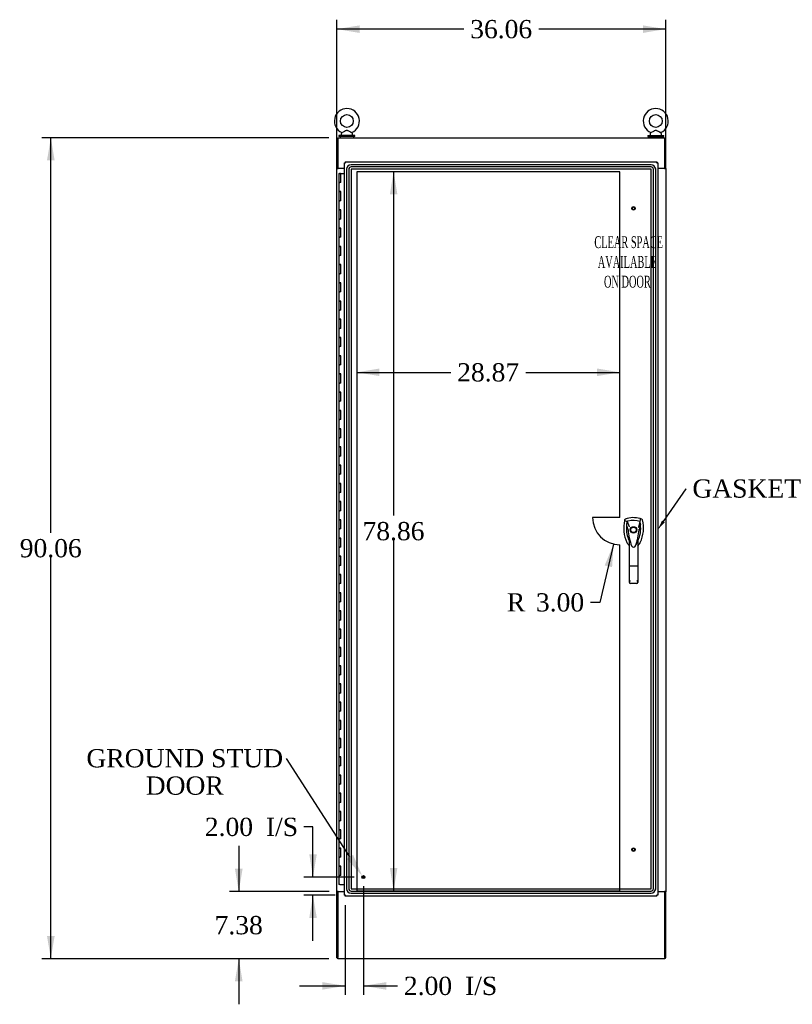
# Model space of a CAD drawing. Header units: inches. Extents: x 2 to 538, y -2 to 358.
# Tile 4 of 10: x 117 to 202, y 124 to 232. Entities that reach past the tile are written whole.
import ezdxf
from ezdxf import colors
from ezdxf.entities.mleader import LeaderData, LeaderLine
from ezdxf.enums import TextEntityAlignment as Align
from ezdxf.lldxf.tags import DXFTag
from ezdxf.math import Vec2, Vec3

# ---------------------------------------------------------------- set-up
doc = ezdxf.new("R2010")
doc.units = ezdxf.units.IN
doc.header["$MEASUREMENT"] = 0
for name, color, linetype in [('COM54746-78', 7, 'Continuous'), ('COM56670-6', 7, 'Continuous'), ('COM70220', 7, 'Continuous'), ('COM71199-6', 7, 'Continuous'), ('COM71207-6', 7, 'Continuous'), ('COM71209-6', 7, 'Continuous'), ('COM71211-3', 7, 'Continuous'), ('Default', 7, 'Continuous'), ('DV1_Default', 7, 'Continuous'), ('HAN13068', 7, 'Continuous'), ('SCS86414', 7, 'Continuous'), ('STD26122', 7, 'Continuous'), ('STD26258', 7, 'Continuous'), ('WAF25377', 7, 'Continuous'), ('WAM254785', 7, 'Continuous')]:
    doc.layers.add(name, color=color, linetype=linetype)
doc.styles.add('SEACAD_Times_New_Roman', font='times.ttf')
tags = doc.linetypes.add('HIDDEN2', pattern=[0.1875, 0.125, -0.0625]).pattern_tags.tags
tags[6:7] = [DXFTag(74, 4), DXFTag(75, 0), DXFTag(340, '0'), DXFTag(46, 0.0), DXFTag(50, 0.0), DXFTag(44, 0.0), DXFTag(45, 0.0)]
tags[4:5] = [DXFTag(74, 4), DXFTag(75, 0), DXFTag(340, '0'), DXFTag(46, 0.0), DXFTag(50, 0.0), DXFTag(44, 0.0), DXFTag(45, 0.0)]
doc.dimstyles.new('HAMMOND_(STH_-_540x360)', dxfattribs={"dimtxt": 2, "dimasz": 2.5, "dimexe": 1, "dimexo": 1, "dimgap": 0.5, "dimtad": 0, "dimtih": 1, "dimtoh": 1, "dimzin": 0, "dimdsep": 46, "dimtxsty": 'SEACAD_Times_New_Roman', "dimblk1": '_SE_FILLED', "dimblk2": '_SE_FILLED', "dimsah": 1, "dimcen": 1, "dimadec": 0, "dimazin": 0, "dimtfac": 0.8, "dimtofl": 0, "dimtmove": 0, "dimatfit": 3, "dimfxl": 1, "dimtolj": 1, "dimtzin": 0, "dimarcsym": 0})

# ---------------------------------------------------------------- blocks, each defined once
blk = doc.blocks.new('SE')
at = {"layer": 'COM54746-78', "color": 7, "linetype": 'Continuous'}
for p, q in [((152.04, 215.48), (152.28, 215.48)), ((152.04, 215.48), (152.04, 214.48)), ((152.1, 215.48), (152.1, 215.51)), ((152.1, 215.51), (152.15, 215.51)), ((152.15, 215.48), (152.1, 215.48)), ((152.11, 215.48), (152.11, 215.48)), ((152.15, 215.51), (152.17, 215.51)), ((152.15, 215.48), (152.17, 215.48)), ((152.17, 215.51), (152.22, 215.51)), ((152.22, 215.48), (152.17, 215.48)), ((152.21, 215.48), (152.21, 215.48)), ((152.22, 215.51), (152.22, 215.48)), ((152.28, 215.48), (152.65, 215.48)), ((152.28, 214.48), (152.28, 215.48)), ((152.04, 214.48), (152.16, 214.48)), ((152.04, 214.48), (152.04, 213.48)), ((152.16, 214.48), (152.04, 214.48)), ((152.28, 214.48), (152.16, 214.48)), ((152.04, 213.48), (152.16, 213.48)), ((152.16, 213.48), (152.04, 213.48)), ((152.04, 213.48), (152.04, 212.48)), ((152.28, 213.48), (152.16, 213.48)), ((152.28, 212.48), (152.28, 213.48)), ((152.04, 212.48), (152.16, 212.48)), ((152.04, 212.48), (152.04, 211.48)), ((152.16, 212.48), (152.04, 212.48)), ((152.28, 212.48), (152.16, 212.48)), ((152.04, 211.48), (152.16, 211.48)), ((152.16, 211.48), (152.04, 211.48)), ((152.04, 211.48), (152.04, 210.48)), ((152.28, 211.48), (152.16, 211.48)), ((152.28, 210.48), (152.28, 211.48)), ((152.04, 210.48), (152.16, 210.48)), ((152.04, 210.48), (152.04, 209.48)), ((152.16, 210.48), (152.04, 210.48)), ((152.28, 210.48), (152.16, 210.48)), ((152.04, 209.48), (152.16, 209.48)), ((152.16, 209.48), (152.04, 209.48)), ((152.04, 209.48), (152.04, 208.48)), ((152.04, 208.48), (152.16, 208.48)), ((152.04, 208.48), (152.04, 207.48)), ((152.16, 208.48), (152.04, 208.48)), ((152.28, 209.48), (152.16, 209.48)), ((152.28, 208.48), (152.16, 208.48)), ((152.28, 208.48), (152.28, 209.48)), ((152.04, 207.48), (152.16, 207.48)), ((152.16, 207.48), (152.04, 207.48)), ((152.04, 207.48), (152.04, 206.48)), ((152.28, 207.48), (152.16, 207.48)), ((152.28, 206.48), (152.28, 207.48)), ((152.04, 206.48), (152.16, 206.48)), ((152.04, 206.48), (152.04, 205.48)), ((152.16, 206.48), (152.04, 206.48)), ((152.28, 206.48), (152.16, 206.48)), ((152.04, 205.48), (152.16, 205.48)), ((152.16, 205.48), (152.04, 205.48)), ((152.04, 205.48), (152.04, 204.48)), ((152.28, 205.48), (152.16, 205.48)), ((152.28, 204.48), (152.28, 205.48)), ((152.04, 204.48), (152.16, 204.48)), ((152.04, 204.48), (152.04, 203.48)), ((152.16, 204.48), (152.04, 204.48)), ((152.28, 204.48), (152.16, 204.48)), ((152.04, 203.48), (152.16, 203.48)), ((152.16, 203.48), (152.04, 203.48)), ((152.04, 203.48), (152.04, 202.48)), ((152.28, 203.48), (152.16, 203.48)), ((152.28, 202.48), (152.28, 203.48)), ((152.04, 202.48), (152.16, 202.48)), ((152.04, 202.48), (152.04, 201.48)), ((152.16, 202.48), (152.04, 202.48)), ((152.28, 202.48), (152.16, 202.48)), ((152.04, 201.48), (152.16, 201.48)), ((152.16, 201.48), (152.04, 201.48)), ((152.04, 201.48), (152.04, 200.48)), ((152.28, 201.48), (152.16, 201.48)), ((152.28, 200.48), (152.28, 201.48)), ((152.04, 200.48), (152.16, 200.48)), ((152.04, 200.48), (152.04, 199.48)), ((152.16, 200.48), (152.04, 200.48)), ((152.28, 200.48), (152.16, 200.48)), ((152.04, 199.48), (152.16, 199.48)), ((152.16, 199.48), (152.04, 199.48)), ((152.04, 199.48), (152.04, 198.48)), ((152.28, 199.48), (152.16, 199.48)), ((152.28, 198.48), (152.28, 199.48)), ((152.04, 198.48), (152.16, 198.48)), ((152.04, 198.48), (152.04, 197.48)), ((152.16, 198.48), (152.04, 198.48)), ((152.28, 198.48), (152.16, 198.48)), ((152.04, 197.48), (152.16, 197.48)), ((152.16, 197.48), (152.04, 197.48)), ((152.04, 197.48), (152.04, 196.48)), ((152.28, 197.48), (152.16, 197.48)), ((152.28, 196.48), (152.28, 197.48)), ((152.04, 196.48), (152.16, 196.48)), ((152.04, 196.48), (152.04, 195.48)), ((152.16, 196.48), (152.04, 196.48)), ((152.28, 196.48), (152.16, 196.48)), ((152.04, 195.48), (152.16, 195.48)), ((152.16, 195.48), (152.04, 195.48)), ((152.04, 195.48), (152.04, 194.48)), ((152.04, 194.48), (152.16, 194.48)), ((152.04, 194.48), (152.04, 193.48)), ((152.16, 194.48), (152.04, 194.48)), ((152.28, 195.48), (152.16, 195.48)), ((152.28, 194.48), (152.16, 194.48)), ((152.28, 194.48), (152.28, 195.48)), ((152.04, 193.48), (152.16, 193.48)), ((152.16, 193.48), (152.04, 193.48)), ((152.04, 193.48), (152.04, 192.48)), ((152.28, 193.48), (152.16, 193.48)), ((152.28, 192.48), (152.28, 193.48)), ((152.04, 192.48), (152.16, 192.48)), ((152.04, 192.48), (152.04, 191.48)), ((152.16, 192.48), (152.04, 192.48)), ((152.28, 192.48), (152.16, 192.48)), ((152.04, 191.48), (152.16, 191.48)), ((152.16, 191.48), (152.04, 191.48)), ((152.04, 191.48), (152.04, 190.48)), ((152.28, 191.48), (152.16, 191.48)), ((152.28, 190.48), (152.28, 191.48)), ((152.04, 190.48), (152.16, 190.48)), ((152.04, 190.48), (152.04, 189.48)), ((152.16, 190.48), (152.04, 190.48)), ((152.28, 190.48), (152.16, 190.48)), ((152.04, 189.48), (152.16, 189.48)), ((152.16, 189.48), (152.04, 189.48)), ((152.04, 189.48), (152.04, 188.48)), ((152.28, 189.48), (152.16, 189.48)), ((152.28, 188.48), (152.28, 189.48)), ((152.04, 188.48), (152.16, 188.48)), ((152.04, 188.48), (152.04, 187.48)), ((152.16, 188.48), (152.04, 188.48)), ((152.28, 188.48), (152.16, 188.48)), ((152.04, 187.48), (152.16, 187.48)), ((152.16, 187.48), (152.04, 187.48)), ((152.04, 187.48), (152.04, 186.48)), ((152.28, 187.48), (152.16, 187.48)), ((152.28, 186.48), (152.28, 187.48)), ((152.04, 186.48), (152.16, 186.48)), ((152.04, 186.48), (152.04, 185.48)), ((152.16, 186.48), (152.04, 186.48)), ((152.28, 186.48), (152.16, 186.48)), ((152.04, 185.48), (152.16, 185.48)), ((152.16, 185.48), (152.04, 185.48)), ((152.04, 185.48), (152.04, 184.48)), ((152.28, 185.48), (152.16, 185.48)), ((152.28, 184.48), (152.28, 185.48)), ((152.04, 184.48), (152.16, 184.48)), ((152.04, 184.48), (152.04, 183.48)), ((152.16, 184.48), (152.04, 184.48)), ((152.28, 184.48), (152.16, 184.48)), ((152.04, 183.48), (152.16, 183.48)), ((152.16, 183.48), (152.04, 183.48)), ((152.04, 183.48), (152.04, 182.48)), ((152.28, 183.48), (152.16, 183.48)), ((152.28, 182.48), (152.28, 183.48)), ((152.04, 182.48), (152.16, 182.48)), ((152.04, 182.48), (152.04, 181.48)), ((152.16, 182.48), (152.04, 182.48)), ((152.04, 181.48), (152.16, 181.48)), ((152.16, 181.48), (152.04, 181.48)), ((152.04, 181.48), (152.04, 180.48)), ((152.28, 182.48), (152.16, 182.48)), ((152.28, 181.48), (152.16, 181.48)), ((152.28, 180.48), (152.28, 181.48)), ((152.04, 180.48), (152.16, 180.48)), ((152.04, 180.48), (152.04, 179.48)), ((152.16, 180.48), (152.04, 180.48)), ((152.28, 180.48), (152.16, 180.48)), ((152.04, 179.48), (152.16, 179.48)), ((152.16, 179.48), (152.04, 179.48)), ((152.04, 179.48), (152.04, 178.48)), ((152.28, 179.48), (152.16, 179.48)), ((152.28, 178.48), (152.28, 179.48)), ((152.04, 178.48), (152.16, 178.48)), ((152.04, 178.48), (152.04, 177.48)), ((152.16, 178.48), (152.04, 178.48)), ((152.28, 178.48), (152.16, 178.48)), ((152.04, 177.48), (152.16, 177.48)), ((152.16, 177.48), (152.04, 177.48)), ((152.04, 177.48), (152.04, 176.48)), ((152.28, 177.48), (152.16, 177.48)), ((152.28, 176.48), (152.28, 177.48)), ((152.04, 176.48), (152.16, 176.48)), ((152.04, 176.48), (152.04, 175.48)), ((152.16, 176.48), (152.04, 176.48)), ((152.28, 176.48), (152.16, 176.48)), ((152.04, 175.48), (152.16, 175.48)), ((152.16, 175.48), (152.04, 175.48)), ((152.04, 175.48), (152.04, 174.48)), ((152.28, 175.48), (152.16, 175.48)), ((152.28, 174.48), (152.28, 175.48)), ((152.04, 174.48), (152.16, 174.48)), ((152.04, 174.48), (152.04, 173.48)), ((152.16, 174.48), (152.04, 174.48)), ((152.28, 174.48), (152.16, 174.48)), ((152.04, 173.48), (152.16, 173.48)), ((152.16, 173.48), (152.04, 173.48)), ((152.04, 173.48), (152.04, 172.48)), ((152.28, 173.48), (152.16, 173.48)), ((152.28, 172.48), (152.28, 173.48)), ((152.04, 172.48), (152.16, 172.48)), ((152.04, 172.48), (152.04, 171.48)), ((152.16, 172.48), (152.04, 172.48)), ((152.28, 172.48), (152.16, 172.48)), ((152.04, 171.48), (152.16, 171.48)), ((152.16, 171.48), (152.04, 171.48)), ((152.04, 171.48), (152.04, 170.48)), ((152.28, 171.48), (152.16, 171.48)), ((152.28, 170.48), (152.28, 171.48)), ((152.04, 170.48), (152.16, 170.48)), ((152.04, 170.48), (152.04, 169.48)), ((152.16, 170.48), (152.04, 170.48)), ((152.28, 170.48), (152.16, 170.48)), ((152.04, 169.48), (152.16, 169.48)), ((152.16, 169.48), (152.04, 169.48)), ((152.04, 169.48), (152.04, 168.48)), ((152.28, 169.48), (152.16, 169.48)), ((152.28, 168.48), (152.28, 169.48)), ((152.04, 168.48), (152.16, 168.48)), ((152.04, 168.48), (152.04, 167.48)), ((152.16, 168.48), (152.04, 168.48)), ((152.04, 167.48), (152.16, 167.48)), ((152.16, 167.48), (152.04, 167.48)), ((152.04, 167.48), (152.04, 166.48)), ((152.28, 168.48), (152.16, 168.48)), ((152.28, 167.48), (152.16, 167.48)), ((152.28, 166.48), (152.28, 167.48)), ((152.04, 166.48), (152.16, 166.48)), ((152.04, 166.48), (152.04, 165.48)), ((152.16, 166.48), (152.04, 166.48)), ((152.28, 166.48), (152.16, 166.48)), ((152.04, 165.48), (152.16, 165.48)), ((152.16, 165.48), (152.04, 165.48)), ((152.04, 165.48), (152.04, 164.48)), ((152.28, 165.48), (152.16, 165.48)), ((152.28, 164.48), (152.28, 165.48)), ((152.04, 164.48), (152.16, 164.48)), ((152.04, 164.48), (152.04, 163.48)), ((152.16, 164.48), (152.04, 164.48)), ((152.28, 164.48), (152.16, 164.48)), ((152.04, 163.48), (152.16, 163.48)), ((152.16, 163.48), (152.04, 163.48)), ((152.04, 163.48), (152.04, 162.48)), ((152.28, 163.48), (152.16, 163.48)), ((152.28, 162.48), (152.28, 163.48)), ((152.04, 162.48), (152.16, 162.48)), ((152.04, 162.48), (152.04, 161.48)), ((152.16, 162.48), (152.04, 162.48)), ((152.28, 162.48), (152.16, 162.48)), ((152.04, 161.48), (152.16, 161.48)), ((152.16, 161.48), (152.04, 161.48)), ((152.04, 161.48), (152.04, 160.48)), ((152.28, 161.48), (152.16, 161.48)), ((152.28, 160.48), (152.28, 161.48)), ((152.04, 160.48), (152.16, 160.48)), ((152.04, 160.48), (152.04, 159.48)), ((152.16, 160.48), (152.04, 160.48)), ((152.28, 160.48), (152.16, 160.48)), ((152.04, 159.48), (152.16, 159.48)), ((152.16, 159.48), (152.04, 159.48)), ((152.04, 159.48), (152.04, 158.48)), ((152.28, 159.48), (152.16, 159.48)), ((152.28, 158.48), (152.28, 159.48)), ((152.04, 158.48), (152.16, 158.48)), ((152.04, 158.48), (152.04, 157.48)), ((152.16, 158.48), (152.04, 158.48)), ((152.28, 158.48), (152.16, 158.48)), ((152.04, 157.48), (152.16, 157.48)), ((152.16, 157.48), (152.04, 157.48)), ((152.04, 157.48), (152.04, 156.48)), ((152.28, 157.48), (152.16, 157.48)), ((152.28, 156.48), (152.28, 157.48)), ((152.04, 156.48), (152.16, 156.48)), ((152.04, 156.48), (152.04, 155.48)), ((152.16, 156.48), (152.04, 156.48)), ((152.28, 156.48), (152.16, 156.48)), ((152.04, 155.48), (152.16, 155.48)), ((152.16, 155.48), (152.04, 155.48)), ((152.04, 155.48), (152.04, 154.48)), ((152.04, 154.48), (152.16, 154.48)), ((152.04, 154.48), (152.04, 153.48)), ((152.16, 154.48), (152.04, 154.48)), ((152.28, 155.48), (152.16, 155.48)), ((152.28, 154.48), (152.16, 154.48)), ((152.28, 154.48), (152.28, 155.48)), ((152.04, 153.48), (152.16, 153.48)), ((152.16, 153.48), (152.04, 153.48)), ((152.04, 153.48), (152.04, 152.48)), ((152.28, 153.48), (152.16, 153.48)), ((152.28, 152.48), (152.28, 153.48)), ((152.04, 152.48), (152.16, 152.48)), ((152.04, 152.48), (152.04, 151.48)), ((152.16, 152.48), (152.04, 152.48)), ((152.28, 152.48), (152.16, 152.48)), ((152.04, 151.48), (152.16, 151.48)), ((152.16, 151.48), (152.04, 151.48)), ((152.04, 151.48), (152.04, 150.48)), ((152.28, 151.48), (152.16, 151.48)), ((152.28, 150.48), (152.28, 151.48)), ((152.04, 150.48), (152.16, 150.48)), ((152.04, 150.48), (152.04, 149.48)), ((152.16, 150.48), (152.04, 150.48)), ((152.28, 150.48), (152.16, 150.48)), ((152.04, 149.48), (152.16, 149.48)), ((152.16, 149.48), (152.04, 149.48)), ((152.04, 149.48), (152.04, 148.48)), ((152.28, 149.48), (152.16, 149.48)), ((152.28, 148.48), (152.28, 149.48)), ((152.04, 148.48), (152.16, 148.48)), ((152.04, 148.48), (152.04, 147.48)), ((152.16, 148.48), (152.04, 148.48)), ((152.28, 148.48), (152.16, 148.48)), ((152.04, 147.48), (152.16, 147.48)), ((152.16, 147.48), (152.04, 147.48)), ((152.04, 147.48), (152.04, 146.48)), ((152.28, 147.48), (152.16, 147.48)), ((152.28, 146.48), (152.28, 147.48)), ((152.04, 146.48), (152.16, 146.48)), ((152.04, 146.48), (152.04, 145.48)), ((152.16, 146.48), (152.04, 146.48)), ((152.28, 146.48), (152.16, 146.48)), ((152.04, 145.48), (152.16, 145.48)), ((152.16, 145.48), (152.04, 145.48)), ((152.04, 145.48), (152.04, 144.48)), ((152.28, 145.48), (152.16, 145.48)), ((152.28, 144.48), (152.28, 145.48)), ((152.04, 144.48), (152.16, 144.48)), ((152.04, 144.48), (152.04, 143.48)), ((152.16, 144.48), (152.04, 144.48)), ((152.28, 144.48), (152.16, 144.48)), ((152.04, 143.48), (152.16, 143.48)), ((152.16, 143.48), (152.04, 143.48)), ((152.04, 143.48), (152.04, 142.48)), ((152.28, 143.48), (152.16, 143.48)), ((152.28, 142.48), (152.28, 143.48)), ((152.04, 142.48), (152.16, 142.48)), ((152.04, 142.48), (152.04, 141.48)), ((152.16, 142.48), (152.04, 142.48)), ((152.28, 142.48), (152.16, 142.48)), ((152.04, 141.48), (152.16, 141.48)), ((152.16, 141.48), (152.04, 141.48)), ((152.04, 141.48), (152.04, 140.48)), ((152.04, 140.48), (152.16, 140.48)), ((152.04, 140.48), (152.04, 139.48)), ((152.16, 140.48), (152.04, 140.48)), ((152.28, 141.48), (152.16, 141.48)), ((152.28, 140.48), (152.16, 140.48)), ((152.28, 140.48), (152.28, 141.48)), ((152.04, 139.48), (152.16, 139.48)), ((152.16, 139.48), (152.04, 139.48)), ((152.04, 139.48), (152.04, 138.48)), ((152.28, 139.48), (152.16, 139.48)), ((152.28, 138.48), (152.28, 139.48)), ((152.04, 138.48), (152.16, 138.48)), ((152.04, 138.48), (152.04, 137.48)), ((152.16, 138.48), (152.04, 138.48)), ((152.28, 138.48), (152.16, 138.48)), ((152.16, 137.48), (152.04, 137.48)), ((152.16, 137.48), (152.65, 137.48))]:
    blk.add_line(p, q, dxfattribs=at)
at = {"layer": 'COM56670-6', "color": 7, "linetype": 'Continuous'}
for p, q in [((151.93, 219.4), (187.8, 219.4)), ((151.93, 219.4), (151.93, 219.25)), ((187.8, 219.25), (187.8, 219.4)), ((151.93, 219.25), (151.93, 216.05)), ((187.8, 216.05), (187.8, 219.25)), ((151.93, 216.05), (152.65, 216.05)), ((187.02, 216.05), (187.8, 216.05))]:
    blk.add_line(p, q, dxfattribs=at)
at = {"layer": 'COM70220', "color": 7, "linetype": 'HIDDEN2'}
for p, q in [((186.29, 216.44), (153.38, 216.44)), ((186.29, 216.44), (153.38, 216.44)), ((186.29, 216.19), (153.38, 216.19)), ((152.88, 215.94), (152.88, 137.01)), ((152.88, 215.94), (152.88, 137.01)), ((153.13, 215.94), (153.13, 137.01)), ((186.29, 215.94), (153.38, 215.94)), ((153.38, 215.94), (153.38, 137.01)), ((186.29, 215.94), (153.38, 215.94)), ((153.38, 215.94), (153.38, 137.01)), ((186.29, 137.01), (186.29, 215.94)), ((186.29, 137.01), (186.29, 215.94)), ((186.54, 137.01), (186.54, 215.94)), ((186.79, 137.01), (186.79, 215.94)), ((186.79, 137.01), (186.79, 215.94)), ((153.38, 137.01), (186.29, 137.01)), ((153.38, 137.01), (186.29, 137.01)), ((153.38, 136.76), (186.29, 136.76)), ((153.38, 136.51), (186.29, 136.51)), ((153.38, 136.51), (186.29, 136.51))]:
    blk.add_line(p, q, dxfattribs=at)
for centre, radius, start, end in [((153.38, 215.94), 0.5, 90, 180), ((153.38, 215.94), 0.499, 90, 180), ((153.38, 215.94), 0.25, 90, 180), ((186.29, 215.94), 0.5, 0, 90), ((186.29, 215.94), 0.499, 0, 90), ((186.29, 215.94), 0.25, 0, 90), ((153.38, 215.94), 0.001, 90, 180), ((186.29, 215.94), 0.001, 0, 90), ((153.38, 137.01), 0.5, 180, 270), ((153.38, 137.01), 0.499, 180, 270), ((153.38, 137.01), 0.25, 180, 270), ((153.38, 137.01), 0.001, 180, 270), ((186.29, 137.01), 0.5, 270, 360), ((186.29, 137.01), 0.001, 270, 360), ((186.29, 137.01), 0.25, 270, 360), ((186.29, 137.01), 0.499, 270, 360)]:
    blk.add_arc(centre, radius, start, end, dxfattribs=at)
at = {"layer": 'COM71199-6', "color": 7, "linetype": 'Continuous'}
for p, q in [((152.65, 136.3), (152.65, 216.65)), ((152.65, 216.65), (152.7, 216.65)), ((152.74, 216.65), (152.7, 216.65)), ((152.74, 216.74), (186.93, 216.74)), ((152.74, 216.74), (152.74, 216.69)), ((152.74, 216.65), (152.74, 216.69)), ((152.78, 216.61), (152.74, 216.65)), ((152.79, 216.6), (152.79, 216.6)), ((152.79, 216.6), (152.79, 216.6)), ((152.79, 216.6), (152.79, 216.6)), ((152.79, 216.6), (152.79, 216.6)), ((152.79, 216.6), (152.79, 216.6)), ((186.88, 216.6), (186.88, 216.6)), ((186.88, 216.6), (186.88, 216.6)), ((186.88, 216.6), (186.88, 216.6)), ((186.88, 216.6), (186.88, 216.6)), ((186.88, 216.6), (186.88, 216.6)), ((186.89, 216.61), (186.93, 216.65)), ((186.93, 216.74), (186.93, 216.69)), ((186.93, 216.65), (186.93, 216.69)), ((186.93, 216.65), (186.97, 216.65)), ((187.02, 216.65), (186.97, 216.65)), ((187.02, 216.65), (187.02, 136.3)), ((152.65, 136.3), (152.7, 136.3)), ((152.74, 136.3), (152.7, 136.3)), ((152.78, 136.34), (152.74, 136.3)), ((152.74, 136.3), (152.74, 136.27)), ((152.74, 136.21), (152.74, 136.27)), ((186.93, 136.21), (152.74, 136.21)), ((152.79, 136.35), (152.79, 136.35)), ((152.79, 136.35), (152.79, 136.35)), ((152.79, 136.35), (152.79, 136.35)), ((152.79, 136.35), (152.79, 136.35)), ((186.88, 136.35), (186.88, 136.35)), ((186.88, 136.35), (186.88, 136.35)), ((186.88, 136.35), (186.88, 136.35)), ((186.88, 136.35), (186.88, 136.35)), ((186.89, 136.34), (186.93, 136.3)), ((186.93, 136.3), (186.93, 136.27)), ((186.93, 136.3), (186.97, 136.3)), ((186.93, 136.21), (186.93, 136.27)), ((187.02, 136.3), (186.97, 136.3))]:
    blk.add_line(p, q, dxfattribs=at)
for centre, start, end in [((153.27, 217.58), 238.5613, 243.7633), ((151.81, 216.12), 26.2367, 31.4387), ((187.86, 216.12), 148.5613, 153.7633), ((186.4, 217.58), 296.2367, 301.4387), ((153.27, 135.37), 116.2367, 121.4387), ((151.81, 136.83), 328.5613, 333.7633), ((187.86, 136.83), 206.2367, 211.4387), ((186.4, 135.37), 58.5613, 63.7633)]:
    blk.add_arc(centre, 1.09, start, end, dxfattribs=at)
at = {"layer": 'COM71207-6', "color": 7, "linetype": 'Continuous'}
for p, q in [((151.83, 216.05), (151.83, 219.3)), ((151.83, 219.3), (151.93, 219.3)), ((151.83, 216.02), (151.83, 216.05)), ((151.93, 216.05), (151.83, 216.05)), ((151.83, 136.71), (151.83, 216.02)), ((151.83, 216.02), (151.98, 216.02)), ((151.93, 216.02), (151.93, 216.05)), ((152.65, 216.02), (151.98, 216.02)), ((151.83, 136.71), (151.83, 136.68)), ((151.98, 136.71), (151.83, 136.71)), ((151.83, 136.68), (151.93, 136.68)), ((151.83, 129.43), (151.83, 136.68)), ((151.93, 136.71), (151.93, 136.68)), ((151.98, 136.71), (152.65, 136.71)), ((151.83, 129.43), (151.93, 129.43))]:
    blk.add_line(p, q, dxfattribs=at)
at = {"layer": 'COM71209-6', "color": 7, "linetype": 'Continuous'}
for p, q in [((151.93, 136.68), (151.93, 129.48)), ((152.65, 136.68), (151.93, 136.68)), ((187.8, 136.68), (187.02, 136.68)), ((187.8, 129.48), (187.8, 136.68)), ((151.93, 129.34), (151.93, 129.48)), ((187.8, 129.34), (151.93, 129.34)), ((187.8, 129.48), (187.8, 129.34))]:
    blk.add_line(p, q, dxfattribs=at)
at = {"layer": 'COM71211-3', "color": 7, "linetype": 'Continuous'}
for p, q in [((187.8, 219.3), (187.89, 219.3)), ((187.89, 216.05), (187.89, 219.3)), ((187.75, 216.02), (187.02, 216.02)), ((187.75, 216.02), (187.89, 216.02)), ((187.8, 216.02), (187.8, 216.05)), ((187.89, 216.05), (187.8, 216.05)), ((187.89, 216.02), (187.89, 216.05)), ((187.89, 216.02), (187.89, 136.71)), ((187.02, 136.71), (187.75, 136.71)), ((187.89, 136.71), (187.75, 136.71)), ((187.8, 136.71), (187.8, 136.68)), ((187.8, 136.68), (187.8, 136.68)), ((187.8, 136.68), (187.89, 136.68)), ((187.8, 136.68), (187.89, 136.68)), ((187.89, 136.71), (187.89, 136.68)), ((187.89, 136.68), (187.89, 136.68)), ((187.89, 129.43), (187.89, 136.68)), ((187.8, 129.43), (187.89, 129.43))]:
    blk.add_line(p, q, dxfattribs=at)
at = {"layer": 'DV1_Default', "color": 7, "linetype": 'HIDDEN2'}
for p, q in [((182.87, 215.67), (154, 215.67)), ((154, 215.67), (154, 136.8)), ((182.87, 177.74), (182.87, 215.67)), ((182.87, 177.74), (179.87, 177.74)), ((182.87, 136.8), (182.87, 174.74)), ((154, 136.8), (182.87, 136.8))]:
    blk.add_line(p, q, dxfattribs=at)
blk.add_arc((182.87, 177.74), 3, 180, 270, dxfattribs=at)
at = {"layer": 'HAN13068', "color": 7, "linetype": 'Continuous'}
for p, q in [((183.39, 177.48), (183.37, 177.42)), ((183.37, 177.42), (183.66, 177.31)), ((183.66, 177.31), (183.87, 176.74)), ((185.07, 177.31), (184.91, 176.66)), ((185.26, 177.56), (185.08, 177.62)), ((183.76, 176.39), (183.76, 176.39)), ((183.87, 176.74), (183.92, 176.71)), ((184.97, 176.4), (184.97, 176.4)), ((183.91, 172.4), (183.91, 175.38)), ((184.82, 175.38), (184.82, 172.4)), ((184.82, 175.1), (184.84, 175.14)), ((184.84, 175.14), (184.84, 175.14)), ((184.1, 174.73), (184.11, 174.73)), ((184.58, 174.61), (184.59, 174.63)), ((183.91, 170.59), (183.91, 172.4)), ((184.73, 172.39), (184, 172.39)), ((184.82, 172.4), (184.82, 170.59)), ((184.73, 170.5), (184, 170.5))]:
    blk.add_line(p, q, dxfattribs=at)
for radius in [0.35, 0.3]:
    blk.add_circle((184.36, 176.38), radius, dxfattribs=at)
for centre, radius, start, end in [((187, 176.57), 3.72, 166.7532, 205.1027), ((184.36, 175.14), 2.58, 73.8589, 110.3492), ((187, 176.57), 3.42, 167.3846, 174.7018), ((184.36, 175.14), 2.28, 106.8385, 108.0343), ((184.36, 175.14), 2.28, 104.4503, 106.8385), ((184.36, 175.14), 2.28, 71.9657, 104.4503), ((181.73, 176.57), 3.42, 10.1138, 12.6154), ((181.73, 176.57), 3.42, 8.519, 10.1138), ((187, 176.57), 3.42, 174.7018, 200.2077), ((190.61, 176.96), 6.87, 184.7542, 199.9908), ((183.85, 175.04), 1.35, 91.2336, 93.7696), ((177.93, 176.99), 7.07, 340.3478, 355.1696), ((181.73, 176.57), 3.42, 334.8973, 7.2824), ((197.73, 149.95), 29.63, 115.6418, 115.7539), ((184.9, 175.61), 0.791, 85.3077, 89.6394), ((181.73, 176.57), 3.42, 7.2824, 8.519), ((187, 176.57), 3.42, 200.2077, 205.1027), ((184.3, 175.31), 0.45, 205.1027, 208.4225), ((182.38, 174.77), 1.65, 10.2772, 21.6468), ((184.42, 175.31), 0.45, 331.5775, 334.8973), ((184.42, 175.31), 0.75, 301.8486, 334.8973), ((184.3, 175.31), 0.75, 233.4788, 238.1514), ((184.37, 174.7), 0.234, 202.2802, 338.2167), ((184, 170.59), 0.0903, 180.0017, 181.1154), ((184, 170.59), 0.09, 181.1172, 270), ((184.73, 170.59), 0.09, 270, 358.8828), ((184.73, 170.59), 0.0903, 358.8846, 359.9983)]:
    blk.add_arc(centre, radius, start, end, dxfattribs=at)
for points in [[(183.47, 177.56), (183.43, 177.55), (183.4, 177.52), (183.39, 177.48)], [(185.08, 177.62), (185.08, 177.52), (185.08, 177.42), (185.07, 177.31)], [(185.34, 177.48), (185.33, 177.52), (185.3, 177.55), (185.26, 177.56)], [(183.59, 176.88), (183.65, 176.72), (183.7, 176.56), (183.76, 176.39)], [(185.13, 177), (185.07, 176.8), (185.02, 176.6), (184.97, 176.4)], [(183.63, 174.99), (183.68, 174.87), (183.76, 174.78), (183.86, 174.7)], [(184.03, 174.96), (184.02, 175), (184.01, 175.03), (184, 175.06)], [(184.73, 175.06), (184.7, 174.97), (184.67, 174.87), (184.64, 174.77)], [(184.1, 174.74), (184.1, 174.75), (184.09, 174.76), (184.09, 174.77)]]:
    blk.add_open_spline(points, degree=3, dxfattribs=at)
for points, knots in [([(185.1, 174.99), (185.28, 175.37), (185.4, 175.79), (185.48, 176.63), (185.44, 177.07), (185.34, 177.48)], [0, 0, 0, 0, 0.5, 0.5, 1, 1, 1, 1]), ([(184.73, 175.06), (184.75, 175.12), (184.76, 175.18), (184.78, 175.26), (184.79, 175.29), (184.8, 175.33), (184.81, 175.35), (184.81, 175.36), (184.82, 175.37), (184.82, 175.38), (184.82, 175.38), (184.82, 175.38)], [0, 0, 0, 0, 0.5, 0.5, 0.75, 0.75, 0.875, 0.875, 0.9375, 0.9375, 1, 1, 1, 1]), ([(184, 172.39), (183.99, 172.39), (183.99, 172.39), (183.98, 172.39), (183.97, 172.39), (183.96, 172.39), (183.95, 172.39), (183.94, 172.39), (183.94, 172.39), (183.93, 172.39), (183.92, 172.4), (183.91, 172.4), (183.91, 172.4), (183.91, 172.4), (183.91, 172.4), (183.91, 172.4)], [0, 0, 0, 0, 0.125, 0.125, 0.25, 0.25, 0.375, 0.375, 0.5, 0.5, 0.75, 0.75, 0.875, 0.875, 1, 1, 1, 1]), ([(184.82, 172.4), (184.82, 172.4), (184.82, 172.4), (184.82, 172.4), (184.81, 172.4), (184.81, 172.4), (184.8, 172.39), (184.79, 172.39), (184.78, 172.39), (184.77, 172.39), (184.77, 172.39), (184.76, 172.39), (184.75, 172.39), (184.74, 172.39), (184.74, 172.39), (184.73, 172.39)], [0, 0, 0, 0, 0.125, 0.125, 0.25, 0.25, 0.5, 0.5, 0.625, 0.625, 0.75, 0.75, 0.875, 0.875, 1, 1, 1, 1]), ([(183.91, 170.59), (183.91, 170.6), (183.91, 170.62), (183.92, 170.65), (183.93, 170.66), (183.93, 170.68), (183.94, 170.69), (183.95, 170.72), (183.96, 170.74), (183.97, 170.77), (183.98, 170.78), (183.99, 170.81), (183.99, 170.82), (184, 170.83)], [0, 0, 0, 0, 0.25, 0.25, 0.375, 0.375, 0.5, 0.5, 0.75, 0.75, 0.875, 0.875, 1, 1, 1, 1]), ([(184.73, 170.83), (184.73, 170.82), (184.74, 170.81), (184.75, 170.78), (184.75, 170.77), (184.77, 170.74), (184.78, 170.72), (184.79, 170.69), (184.8, 170.68), (184.8, 170.66), (184.81, 170.65), (184.81, 170.62), (184.82, 170.6), (184.82, 170.59)], [0, 0, 0, 0, 0.125, 0.125, 0.25, 0.25, 0.5, 0.5, 0.625, 0.625, 0.75, 0.75, 1, 1, 1, 1])]:
    blk.add_open_spline(points, degree=3, knots=knots, dxfattribs=at)
at = {"layer": 'SCS86414', "color": 7, "linetype": 'Continuous'}
for p, q in [((152.3, 219.82), (152.3, 219.7)), ((152.38, 219.93), (152.32, 219.85)), ((153.54, 219.85), (153.47, 219.93)), ((153.55, 219.7), (153.55, 219.82)), ((186.17, 219.82), (186.17, 219.7)), ((186.25, 219.93), (186.19, 219.85)), ((187.41, 219.85), (187.34, 219.93)), ((187.42, 219.7), (187.42, 219.82))]:
    blk.add_line(p, q, dxfattribs=at)
for centre in [(152.93, 221.23), (186.8, 221.23)]:
    blk.add_circle(centre, 0.704, dxfattribs=at)
for centre, radius, start, end in [((152.93, 221.23), 1.37, 294.0237, 246.0188), ((186.8, 221.23), 1.37, 294.0237, 246.0188), ((152.36, 219.82), 0.06, 140.3214, 180), ((152.36, 219.7), 0.06, 180, 270), ((152.36, 219.95), 0.03, 297.8916, 61.952), ((153.49, 219.96), 0.0231, 111.5897, 162.4656), ((153.49, 219.7), 0.06, 270, 0), ((153.49, 219.82), 0.06, 0, 39.6786), ((186.23, 219.82), 0.06, 140.3214, 180), ((186.23, 219.7), 0.06, 180, 270), ((186.23, 219.95), 0.03, 297.8916, 61.952), ((187.36, 219.96), 0.0231, 111.5897, 162.4656), ((187.36, 219.7), 0.06, 270, 0), ((187.36, 219.82), 0.06, 0, 39.6786)]:
    blk.add_arc(centre, radius, start, end, dxfattribs=at)
for points in [[(153.48, 219.93), (153.48, 219.93), (153.46, 219.94), (153.41, 219.97), (153.39, 219.98), (153.35, 220), (153.32, 220.02), (153.24, 220.06), (153.19, 220.09), (153.1, 220.13), (153.07, 220.15), (153.01, 220.17), (152.98, 220.18), (152.92, 220.18), (152.88, 220.18), (152.82, 220.16), (152.79, 220.15), (152.7, 220.11), (152.65, 220.08), (152.54, 220.02), (152.49, 219.99), (152.45, 219.97)], [(187.35, 219.93), (187.35, 219.93), (187.33, 219.94), (187.28, 219.97), (187.26, 219.98), (187.22, 220), (187.19, 220.02), (187.11, 220.06), (187.06, 220.09), (186.97, 220.13), (186.94, 220.15), (186.88, 220.17), (186.85, 220.18), (186.79, 220.18), (186.75, 220.18), (186.69, 220.16), (186.66, 220.15), (186.57, 220.11), (186.52, 220.08), (186.41, 220.02), (186.36, 219.99), (186.32, 219.97)]]:
    blk.add_open_spline(points, degree=3, knots=[0.5685641, 0.5685641, 0.5685641, 0.5685641, 0.625, 0.625, 0.65625, 0.65625, 0.6875, 0.6875, 0.75, 0.75, 0.78125, 0.78125, 0.8125, 0.8125, 0.84375, 0.84375, 0.875, 0.875, 0.9375, 0.9375, 1, 1, 1, 1], dxfattribs=at)
at = {"layer": 'STD26122', "color": 7, "linetype": 'HIDDEN2'}
for centre, radius in [((184.36, 211.65), 0.185), ((184.36, 211.65), 0.15), ((184.36, 141.3), 0.185), ((184.36, 141.3), 0.15)]:
    blk.add_circle(centre, radius, dxfattribs=at)
at = {"layer": 'STD26258', "color": 7, "linetype": 'HIDDEN2'}
for radius in [0.156, 0.125, 0.0944]:
    blk.add_circle((154.74, 138.3), radius, dxfattribs=at)
at = {"layer": 'WAF25377', "color": 7, "linetype": 'Continuous'}
for p, q in [((153.8, 219.64), (152.05, 219.64)), ((152.05, 219.64), (152.05, 219.52)), ((153.8, 219.52), (152.05, 219.52)), ((153.8, 219.52), (153.8, 219.64)), ((185.92, 219.64), (187.67, 219.64)), ((185.92, 219.64), (185.92, 219.52)), ((185.92, 219.52), (187.67, 219.52)), ((187.67, 219.52), (187.67, 219.64))]:
    blk.add_line(p, q, dxfattribs=at)
at = {"layer": 'WAM254785', "color": 7, "linetype": 'Continuous'}
for p, q in [((152.18, 219.52), (152.18, 219.4)), ((153.68, 219.4), (153.68, 219.52)), ((186.05, 219.52), (186.05, 219.4)), ((187.55, 219.4), (187.55, 219.52))]:
    blk.add_line(p, q, dxfattribs=at)
at = {"layer": 'DV1_Default', "insert": (183.69, 208.59), "char_height": 1.3, "width": 12.9122, "attachment_point": 2}
blk.add_mtext('{\\fTimes New Roman|b0||i0||c0|p34;\\C7;\\H1.3;\\W0.5776;^I}{\\fTimes New Roman|b0||i0||c0|p34;\\C7;\\H1.3;\\W0.5776;CLEAR SPACE\\P}{\\fTimes New Roman|b0||i0||c0|p34;\\C7;\\H1.3;\\W0.5776;AVAILABLE \\P}{\\fTimes New Roman|b0||i0||c0|p34;\\C7;\\H1.3;\\W0.5776;ON DOOR^I}', dxfattribs=at)
blk = doc.blocks.new('DMBLK5462')
at = {"layer": 'Default', "linetype": 'Continuous'}
for points in [[(120.04, 216.9), (120.88, 216.9), (120.46, 219.4)], [(120.04, 131.84), (120.46, 129.34), (120.88, 131.84)]]:
    blk.add_hatch(color=7, dxfattribs=at).paths.add_polyline_path(points)
at = {"layer": 'Default', "color": 7, "linetype": 'Continuous'}
for p, q in [((150.93, 219.4), (119.46, 219.4)), ((120.46, 176.07), (120.46, 219.4)), ((120.46, 129.34), (120.46, 173.37)), ((150.93, 129.34), (119.46, 129.34))]:
    blk.add_line(p, q, dxfattribs=at)
at = {"layer": 'Default', "color": 7, "linetype": 'Continuous', "style": 'SEACAD_Times_New_Roman'}
blk.add_text('90.06', height=2, dxfattribs=at).set_placement((117.05, 175.37), align=Align.TOP_LEFT)
blk = doc.blocks.new('_SE_FILLED')
at = {"color": 0}
blk.add_line((0, 0), (-1, 0), dxfattribs=at)
blk.add_solid([(0, 0), (-1, -0.1665), (-1, 0.1665), (0, 0)], dxfattribs=at)
blk = doc.blocks.new('DMBLK5468')
at = {"layer": 'Default', "linetype": 'Continuous'}
for points in [[(140.65, 139.21), (141.07, 136.71), (141.49, 139.21)], [(140.65, 126.84), (141.49, 126.84), (141.07, 129.34)]]:
    blk.add_hatch(color=7, dxfattribs=at).paths.add_polyline_path(points)
at = {"layer": 'Default', "color": 7, "linetype": 'Continuous'}
for p, q in [((141.07, 141.71), (141.07, 136.71)), ((150.98, 136.71), (140.07, 136.71)), ((150.93, 129.34), (140.07, 129.34)), ((141.07, 129.34), (141.07, 124.34))]:
    blk.add_line(p, q, dxfattribs=at)
at = {"layer": 'Default', "color": 7, "linetype": 'Continuous', "style": 'SEACAD_Times_New_Roman'}
blk.add_text('7.38', height=2, dxfattribs=at).set_placement((138.42, 134.02), align=Align.TOP_LEFT)
blk = doc.blocks.new('DMBLK5471')
at = {"layer": 'Default', "linetype": 'Continuous'}
for points in [[(158.47, 213.17), (158.05, 215.67), (157.64, 213.17)], [(158.47, 139.3), (157.64, 139.3), (158.05, 136.8)]]:
    blk.add_hatch(color=7, dxfattribs=at).paths.add_polyline_path(points)
at = {"layer": 'Default', "color": 7, "linetype": 'Continuous'}
for p, q in [((158.05, 215.67), (158.05, 177.94)), ((158.05, 175.24), (158.05, 136.8))]:
    blk.add_line(p, q, dxfattribs=at)
at = {"layer": 'Default', "color": 7, "linetype": 'Continuous', "style": 'SEACAD_Times_New_Roman'}
blk.add_text('78.86', height=2, dxfattribs=at).set_placement((154.64, 177.24), align=Align.TOP_LEFT)
blk = doc.blocks.new('DMBLK5472')
at = {"layer": 'Default', "linetype": 'Continuous'}
for points in [[(156.5, 193.25), (156.5, 194.08), (154, 193.66)], [(180.37, 193.25), (182.87, 193.66), (180.37, 194.08)]]:
    blk.add_hatch(color=7, dxfattribs=at).paths.add_polyline_path(points)
at = {"layer": 'Default', "color": 7, "linetype": 'Continuous'}
for p, q in [((154, 193.66), (164.32, 193.66)), ((172.55, 193.66), (182.87, 193.66))]:
    blk.add_line(p, q, dxfattribs=at)
at = {"layer": 'Default', "color": 7, "linetype": 'Continuous', "style": 'SEACAD_Times_New_Roman'}
blk.add_text('28.87', height=2, dxfattribs=at).set_placement((165.02, 194.66), align=Align.TOP_LEFT)
blk = doc.blocks.new('DMBLK5473')
at = {"layer": 'Default', "linetype": 'Continuous'}
blk.add_hatch(color=7, dxfattribs=at).paths.add_polyline_path([(182.01, 172.29), (182.18, 174.82), (181.2, 172.48)])
at = {"layer": 'Default', "color": 7, "linetype": 'Continuous'}
for p, q in [((182.18, 174.82), (180.66, 168.43)), ((180.66, 168.43), (179.66, 168.43))]:
    blk.add_line(p, q, dxfattribs=at)
at = {"layer": 'Default', "color": 7, "linetype": 'Continuous', "style": 'SEACAD_Times_New_Roman'}
for s, p in [('R', (170.47, 169.43)), ('3.00', (173.66, 169.43))]:
    blk.add_text(s, height=2, dxfattribs=at).set_placement(p, align=Align.TOP_LEFT)
blk = doc.blocks.new('DMBLK5478')
at = {"layer": 'Default', "linetype": 'Continuous'}
for points in [[(150.24, 125.94), (152.74, 126.36), (150.24, 126.77)], [(157.24, 125.94), (157.24, 126.77), (154.74, 126.36)]]:
    blk.add_hatch(color=7, dxfattribs=at).paths.add_polyline_path(points)
at = {"layer": 'Default', "color": 7, "linetype": 'Continuous'}
for p, q in [((154.74, 137.3), (154.74, 125.36)), ((152.74, 135.21), (152.74, 125.36)), ((147.74, 126.36), (152.74, 126.36)), ((154.74, 126.36), (157.48, 126.36)), ((157.48, 126.36), (158.48, 126.36))]:
    blk.add_line(p, q, dxfattribs=at)
at = {"layer": 'Default', "color": 7, "linetype": 'Continuous', "style": 'SEACAD_Times_New_Roman'}
for s, p in [('I/S', (165.89, 127.36)), ('2.00', (159.18, 127.36))]:
    blk.add_text(s, height=2, dxfattribs=at).set_placement(p, align=Align.TOP_LEFT)
blk = doc.blocks.new('DMBLK5479')
at = {"layer": 'Default', "linetype": 'Continuous'}
for points in [[(148.8, 140.8), (149.21, 138.3), (149.63, 140.8)], [(148.8, 133.8), (149.63, 133.8), (149.21, 136.3)]]:
    blk.add_hatch(color=7, dxfattribs=at).paths.add_polyline_path(points)
at = {"layer": 'Default', "color": 7, "linetype": 'Continuous'}
for p, q in [((149.21, 143.8), (148.21, 143.8)), ((149.21, 138.3), (149.21, 143.8)), ((153.74, 138.3), (148.21, 138.3)), ((151.65, 136.3), (148.21, 136.3)), ((149.21, 131.3), (149.21, 136.3))]:
    blk.add_line(p, q, dxfattribs=at)
at = {"layer": 'Default', "color": 7, "linetype": 'Continuous', "style": 'SEACAD_Times_New_Roman'}
for s, p in [('2.00', (137.35, 144.8)), ('I/S', (144.05, 144.8))]:
    blk.add_text(s, height=2, dxfattribs=at).set_placement(p, align=Align.TOP_LEFT)
blk = doc.blocks.new('DMBLK5480')
at = {"layer": 'Default', "linetype": 'Continuous'}
for points in [[(154.33, 231.72), (151.83, 231.31), (154.33, 230.89)], [(185.39, 231.72), (185.39, 230.89), (187.89, 231.31)]]:
    blk.add_hatch(color=7, dxfattribs=at).paths.add_polyline_path(points)
at = {"layer": 'Default', "color": 7, "linetype": 'Continuous'}
for p, q in [((151.83, 218.68), (151.83, 232.31)), ((187.89, 218.68), (187.89, 232.31)), ((165.75, 231.31), (151.83, 231.31)), ((187.89, 231.31), (173.98, 231.31))]:
    blk.add_line(p, q, dxfattribs=at)
at = {"layer": 'Default', "color": 7, "linetype": 'Continuous', "style": 'SEACAD_Times_New_Roman'}
blk.add_text('36.06', height=2, dxfattribs=at).set_placement((166.45, 232.31), align=Align.TOP_LEFT)

msp = doc.modelspace()

# ---------------------------------------------------------------- block references
at = {"layer": 'Default'}
msp.add_blockref('SE', (0, 0), dxfattribs=at)

# ---------------------------------------------------------------- dimensions: what is measured, and where the dimension line sits
at = {"layer": 'Default', "color": 7, "linetype": 'Continuous'}
for base, p1, p2, picture, middle in [((151.834, 231.308), (187.894, 217.676), (151.834, 217.676), 'DMBLK5480', (169.864, 231.308)), ((182.868, 193.665), (154.001, 215.667), (182.868, 177.736), 'DMBLK5472', (168.435, 193.665))]:
    dim = msp.add_linear_dim(base=base, p1=p1, p2=p2, text='\\A1;<>', dimstyle='HAMMOND_(STH_-_540x360)', dxfattribs=at)
    dim.commit()
    dim.dimension.update_dxf_attribs({"geometry": picture, "text_midpoint": middle, "dimtype": 160})
for base, p1, p2, angle, picture, middle, dimtype in [((120.458, 129.336), (151.929, 129.336), (151.929, 219.396), 90, 'DMBLK5462', (120.458, 174.366), 161), ((158.055, 215.667), (154.001, 215.667), (154.001, 136.804), 270, 'DMBLK5471', (158.055, 176.236), 161), ((141.071313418, 129.336292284), (153.066135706, 136.711292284), (151.929135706, 129.336292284), 90, 'DMBLK5468', (141.071313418, 133.023792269), 160)]:
    dim = msp.add_linear_dim(base=base, p1=p1, p2=p2, angle=angle, text='\\A1;<>', dimstyle='HAMMOND_(STH_-_540x360)', dxfattribs=at)
    dim.commit()
    dim.dimension.update_dxf_attribs({"geometry": picture, "text_midpoint": middle, "dimtype": dimtype})
dim = msp.add_radius_dim(center=(182.868, 177.736), mpoint=(182.177, 174.816), text='\\A1;<>', dimstyle='HAMMOND_(STH_-_540x360)', dxfattribs=at)
dim.commit()
dim.dimension.update_dxf_attribs({"geometry": 'DMBLK5473', "text_midpoint": (179.664, 168.428), "dimtype": 164})
dim = msp.add_linear_dim(base=(149.213, 138.304), p1=(152.646, 136.304), p2=(154.741, 138.304), angle=90, text='\\A1;<> I/S', dimstyle='HAMMOND_(STH_-_540x360)', override={"dimtmove": 1}, dxfattribs=at)
dim.commit()
dim.dimension.update_dxf_attribs({"geometry": 'DMBLK5479', "text_midpoint": (148.213, 143.8), "dimtype": 160})
dim = msp.add_linear_dim(base=(154.741, 126.356), p1=(152.741, 136.209), p2=(154.741, 138.304), text='\\A1;<> I/S', dimstyle='HAMMOND_(STH_-_540x360)', override={"dimtmove": 1}, dxfattribs=at)
dim.commit()
dim.dimension.update_dxf_attribs({"geometry": 'DMBLK5478', "text_midpoint": (158.479, 126.356), "dimtype": 160})

# ---------------------------------------------------------------- leaders
ml = msp.add_multileader_mtext('Standard', dxfattribs=at)
ml.set_content('{\\pxsm0.9;\\fTimes New Roman|b0||i0||c0|p34;\\W1.;GASKET\\P}', color=7)
ml.set_leader_properties()
ml.build(insert=Vec2(0, 0))
ml.multileader.update_dxf_attribs({"dogleg_length": 0, "arrow_head_size": 1.096})
ctx = ml.context
ctx.base_point, ctx.char_height, ctx.arrow_head_size, ctx.landing_gap_size = Vec3(190.732, 179.982), 2, 1.096, 0.7
notes = []
notes.append((ctx, [(0, (1, 1, 0), (190.122, 180.892), (1, 0), 0, [(0, [(187.021, 176.404)], 0, [])])]))
ctx.mtext.insert = Vec3(190.822, 181.914)
ml = msp.add_multileader_mtext('Standard', dxfattribs=at)
ml.set_content('{\\pxsm0.9;\\fTimes New Roman|b0||i0||c0|p34;\\W1.;GROUND STUD\\PDOOR\\P}', color=7)
ml.set_leader_properties()
ml.build(insert=Vec2(0, 0))
ml.multileader.update_dxf_attribs({"dogleg_length": 0, "arrow_head_size": 2.5})
ctx = ml.context
ctx.base_point, ctx.char_height, ctx.arrow_head_size, ctx.landing_gap_size = Vec3(124.617, 150.396), 2, 2.5, 0.7
ctx.text_align_type = 1
notes.append((ctx, [(0, (1, 1, 0), (146.287, 151.306), (-1, 0), 0, [(0, [(154.62, 138.403)], 0, [])])]))
ctx.mtext.insert, ctx.mtext.alignment = Vec3(135.147, 152.328), 2
for ctx, leaders in notes:
    for number, flags, end, landing, length, lines in leaders:
        leader = LeaderData()
        leader.index, (leader.has_last_leader_line, leader.has_dogleg_vector, leader.attachment_direction) = number, flags
        leader.last_leader_point, leader.dogleg_vector, leader.dogleg_length = Vec3(end), Vec3(landing), length
        for number, points, colour, breaks in lines:
            line = LeaderLine()
            line.index, line.vertices, line.color, line.breaks = number, Vec3.list(points), colors.encode_raw_color(colour), breaks
            leader.lines.append(line)
        ctx.leaders.append(leader)

doc.saveas('drawing.dxf')
